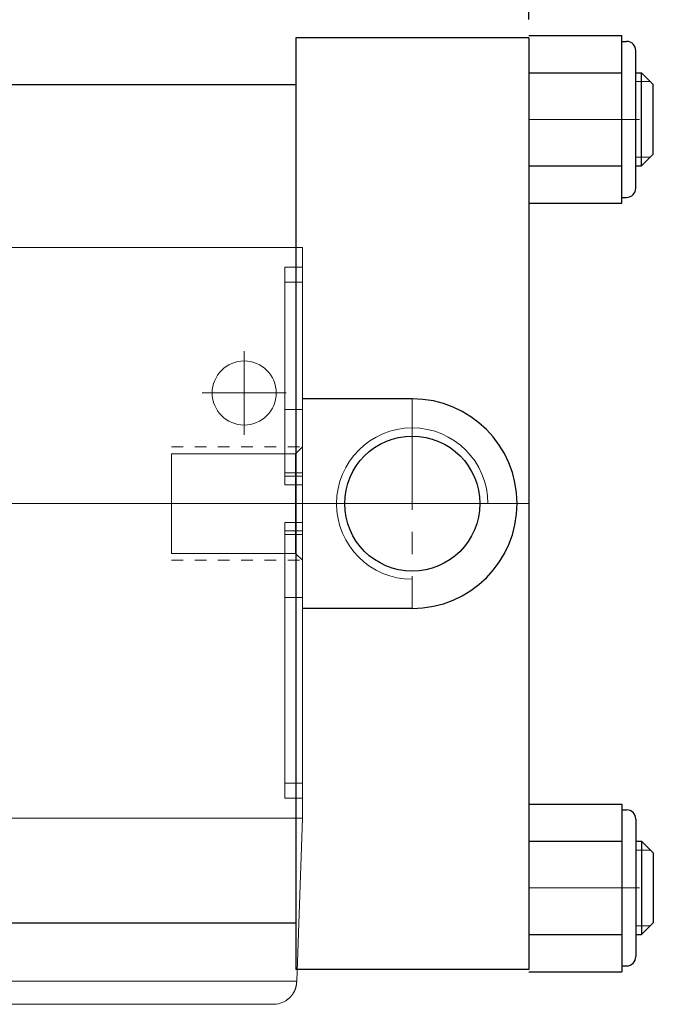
# Model space of a CAD drawing. Header units: millimetres. Extents: x 1491 to 2891, y 8289 to 9247.
# Tile 13 of 15: x 2425 to 2480, y 8986 to 9071. Entities that reach past the tile are written whole.
import ezdxf

# ---------------------------------------------------------------- set-up
doc = ezdxf.new("R2010")
doc.units = ezdxf.units.MM
doc.header["$MEASUREMENT"] = 0
doc.linetypes.add('CENTER', pattern=[50.8, 31.75, -6.35, 6.35, -6.35])
doc.linetypes.add('CNS_DASHED', pattern=[2, 1, -1])
doc.layers.get('Defpoints').update_dxf_attribs({"lineweight": 25})
for name, color, linetype, lineweight in [('图层1', 7, 'Continuous', 25), ('图层2', 3, 'CENTER', 13), ('图层3', 2, 'Continuous', 13), ('图层7', 4, 'Continuous', 13)]:
    doc.layers.add(name, color=color, linetype=linetype, lineweight=lineweight)
doc.dimstyles.new('ISO-25', dxfattribs={"dimscale": 2, "dimtxt": 2.5, "dimasz": 2.5, "dimexe": 1.25, "dimexo": 0.625, "dimtad": 1, "dimtxsty": 'Standard', "dimcen": 2.5, "dimadec": 0, "dimazin": 0, "dimtfac": 1, "dimtmove": 0, "dimatfit": 3, "dimfxl": 1, "dimarcsym": 0})

# ---------------------------------------------------------------- blocks, each defined once
blk = doc.blocks.new('*D4383')
at = {"layer": 'Defpoints', "color": 0}
for p in [(2469.023, 9113.414), (1683.123, 9084.558), (2469.023, 9069.374)]:
    blk.add_point(p, dxfattribs=at)
at = {"layer": '图层3', "color": 0, "lineweight": -2}
for p, q in [((1683.123, 9086.121), (1683.123, 9116.539)), ((2469.023, 9070.937), (2469.023, 9116.539)), ((1689.373, 9113.414), (2462.773, 9113.414))]:
    blk.add_line(p, q, dxfattribs=at)
at = {"layer": '图层3', "color": 0}
for points in [[(1689.373, 9114.456), (1689.373, 9112.373), (1683.123, 9113.414)], [(2462.773, 9112.373), (2462.773, 9114.456), (2469.023, 9113.414)]]:
    blk.add_solid(points, dxfattribs=at)
at = {"layer": '图层3', "color": 0, "insert": (2076.073, 9118.102), "char_height": 6.25, "attachment_point": 5}
blk.add_mtext('786', dxfattribs=at)

msp = doc.modelspace()

# ---------------------------------------------------------------- linework, layer by layer
at = {"layer": '图层1'}
for p, q in [((2469.023, 9069.374), (2449.023, 9069.374)), ((2449.023, 9069.374), (2449.023, 8989.374)), ((2469.023, 9069.574), (2477.023, 9069.574)), ((2469.023, 9069.374), (2469.023, 8989.374)), ((2477.023, 9055.174), (2477.023, 9069.574)), ((2477.023, 9069.074), (2477.423, 9069.074)), ((2478.223, 9056.474), (2478.223, 9068.274)), ((2469.023, 9066.374), (2477.023, 9066.374)), ((2478.223, 9066.374), (2478.723, 9066.374)), ((2478.723, 9058.374), (2478.723, 9066.374)), ((2479.723, 9065.374), (2478.723, 9066.374)), ((2185.123, 9065.374), (2449.023, 9065.374)), ((2479.723, 9059.374), (2479.723, 9065.374)), ((2478.723, 9058.374), (2479.723, 9059.374)), ((2469.023, 9058.374), (2477.023, 9058.374)), ((2478.223, 9058.374), (2478.723, 9058.374)), ((2477.023, 9055.674), (2477.423, 9055.674)), ((2469.023, 9055.174), (2477.023, 9055.174)), ((2459.023, 9038.374), (2449.592, 9038.374)), ((2459.023, 9020.374), (2449.592, 9020.374)), ((2469.023, 9003.574), (2477.023, 9003.574)), ((2477.023, 9003.574), (2477.023, 8989.174)), ((2477.023, 9003.074), (2477.423, 9003.074)), ((2478.223, 9002.274), (2478.223, 8990.474)), ((2469.023, 9000.374), (2477.023, 9000.374)), ((2478.223, 9000.374), (2478.723, 9000.374)), ((2478.723, 9000.374), (2478.723, 8992.374)), ((2478.723, 9000.374), (2479.723, 8999.374)), ((2479.723, 8999.374), (2479.723, 8993.374)), ((2185.123, 8993.374), (2449.023, 8993.374)), ((2479.723, 8993.374), (2478.723, 8992.374)), ((2469.023, 8992.374), (2477.023, 8992.374)), ((2478.223, 8992.374), (2478.723, 8992.374)), ((2477.023, 8989.674), (2477.423, 8989.674)), ((2469.023, 8989.374), (2449.023, 8989.374)), ((2469.023, 8989.174), (2477.023, 8989.174))]:
    msp.add_line(p, q, dxfattribs=at)
msp.add_circle((2459.023, 9029.374), 5.8, dxfattribs=at)
for centre, radius, start, end in [((2477.423, 9068.274), 0.8, 0, 90), ((2477.423, 9056.474), 0.8, 270, 0), ((2459.023, 9029.374), 9, 270, 90), ((2477.423, 9002.274), 0.8, 0, 90), ((2477.423, 8990.474), 0.8, 270, 0)]:
    msp.add_arc(centre, radius, start, end, dxfattribs=at)
at = {"layer": '图层2', "ltscale": 0.3}
for p, q in [((2469.023, 9062.374), (2479.723, 9062.374)), ((2459.023, 9038.374), (2459.023, 9020.374)), ((2447.875, 9029.374), (2469.023, 9029.374)), ((2469.023, 8996.374), (2479.723, 8996.374))]:
    msp.add_line(p, q, dxfattribs=at)
at = {"layer": '图层2'}
msp.add_line((1644.123, 9029.374), (2469.023, 9029.374), dxfattribs=at)
at = {"layer": '图层7'}
for p, q in [((2478.223, 9065.624), (2479.473, 9065.624)), ((2478.223, 9059.124), (2479.473, 9059.124)), ((2449.592, 9051.374), (2404.592, 9051.374)), ((2449.592, 9002.374), (2449.592, 9051.374)), ((2449.592, 9049.666), (2448.092, 9049.666)), ((2448.092, 9030.989), (2448.092, 9049.666)), ((2449.592, 9048.392), (2448.092, 9048.392)), ((2444.592, 9042.478), (2444.592, 9035.271)), ((2440.988, 9038.874), (2448.195, 9038.874)), ((2448.092, 9037.449), (2449.592, 9037.449)), ((2449.011, 9033.657), (2449.592, 9034.238)), ((2438.342, 9025.091), (2438.342, 9033.657)), ((2438.342, 9033.657), (2449.011, 9033.657)), ((2449.011, 9025.091), (2449.011, 9033.657)), ((2449.592, 9032.029), (2448.092, 9032.029)), ((2449.592, 9031.726), (2448.092, 9031.726)), ((2449.592, 9030.989), (2448.092, 9030.989)), ((2450.445, 9029.374), (2437.488, 9029.374)), ((2449.592, 9027.76), (2448.092, 9027.76)), ((2448.092, 9004.083), (2448.092, 9027.76)), ((2449.592, 9027.023), (2448.092, 9027.023)), ((2449.592, 9026.72), (2448.092, 9026.72)), ((2449.011, 9025.091), (2438.342, 9025.091)), ((2449.592, 9024.51), (2449.011, 9025.091)), ((2449.592, 9021.3), (2448.092, 9021.3)), ((2449.592, 9005.357), (2448.092, 9005.357)), ((2449.592, 9004.083), (2448.092, 9004.083)), ((2449.592, 9002.374), (2404.592, 9002.374)), ((2449.103, 8988.374), (2449.592, 9002.374)), ((2478.223, 8999.624), (2479.473, 8999.624)), ((2478.223, 8993.124), (2479.473, 8993.124)), ((2405.08, 8988.374), (2449.103, 8988.374)), ((2447.101, 8986.374), (2407.082, 8986.374))]:
    msp.add_line(p, q, dxfattribs=at)
at = {"layer": '图层7', "linetype": 'CNS_DASHED'}
for p, q in [((2438.342, 9034.238), (2449.592, 9034.238)), ((2438.342, 9024.51), (2449.592, 9024.51))]:
    msp.add_line(p, q, dxfattribs=at)
at = {"layer": '图层7'}
for points in [[(2447.101, 8986.374), (2447.187, 8986.376), (2447.357, 8986.391), (2447.525, 8986.42), (2447.608, 8986.44), (2447.69, 8986.463), (2447.851, 8986.52), (2448.006, 8986.591), (2448.155, 8986.674), (2448.238, 8986.729), (2448.261, 8986.745), (2448.284, 8986.762), (2448.296, 8986.77), (2448.307, 8986.779), (2448.33, 8986.796), (2448.352, 8986.814), (2448.374, 8986.832), (2448.396, 8986.85), (2448.417, 8986.868), (2448.428, 8986.878), (2448.439, 8986.887), (2448.46, 8986.906), (2448.48, 8986.926), (2448.491, 8986.936), (2448.501, 8986.946), (2448.521, 8986.966), (2448.541, 8986.986), (2448.551, 8986.996), (2448.561, 8987.007), (2448.58, 8987.028), (2448.599, 8987.049), (2448.618, 8987.07), (2448.636, 8987.092), (2448.654, 8987.114), (2448.663, 8987.125), (2448.672, 8987.136), (2448.689, 8987.158), (2448.706, 8987.181), (2448.723, 8987.204), (2448.74, 8987.227), (2448.756, 8987.251), (2448.764, 8987.263), (2448.772, 8987.274), (2448.787, 8987.298), (2448.802, 8987.322), (2448.817, 8987.347), (2448.832, 8987.371), (2448.846, 8987.396), (2448.853, 8987.408), (2448.859, 8987.421), (2448.873, 8987.446), (2448.886, 8987.471), (2448.898, 8987.497), (2448.911, 8987.522), (2448.923, 8987.548), (2448.928, 8987.561), (2448.934, 8987.574), (2448.945, 8987.6), (2448.956, 8987.626), (2448.967, 8987.653), (2448.977, 8987.68), (2448.986, 8987.706), (2448.991, 8987.72), (2448.996, 8987.733), (2449.005, 8987.76), (2449.013, 8987.787), (2449.017, 8987.801), (2449.021, 8987.815), (2449.029, 8987.842), (2449.037, 8987.869), (2449.04, 8987.883), (2449.044, 8987.897), (2449.05, 8987.925), (2449.056, 8987.952), (2449.062, 8987.98), (2449.068, 8988.008), (2449.073, 8988.036), (2449.075, 8988.05), (2449.077, 8988.064), (2449.081, 8988.092), (2449.085, 8988.12), (2449.089, 8988.149), (2449.092, 8988.177), (2449.094, 8988.205), (2449.095, 8988.219), (2449.096, 8988.234), (2449.098, 8988.262), (2449.1, 8988.29), (2449.1, 8988.305)], [(2449.1, 8988.305), (2449.101, 8988.316), (2449.101, 8988.34), (2449.102, 8988.363), (2449.103, 8988.374)]]:
    msp.add_lwpolyline(points, dxfattribs=at)
msp.add_circle((2444.592, 9038.874), 2.75, dxfattribs=at)
msp.add_arc((2459.023, 9029.374), 6.5, 0, 270, dxfattribs=at)

# ---------------------------------------------------------------- dimensions: what is measured, and where the dimension line sits
at = {"layer": '图层3'}
dim = msp.add_linear_dim(base=(2469.023, 9113.414), p1=(1683.123, 9084.558), p2=(2469.023, 9069.374), dimstyle='ISO-25', override={"dimscale": 2.5, "dimdec": 0, "dimtxsty": 'Standard'}, dxfattribs=at)
dim.commit()
dim.dimension.update_dxf_attribs({"geometry": '*D4383', "text_midpoint": (2076.073, 9118.102)})

doc.saveas('drawing.dxf')
